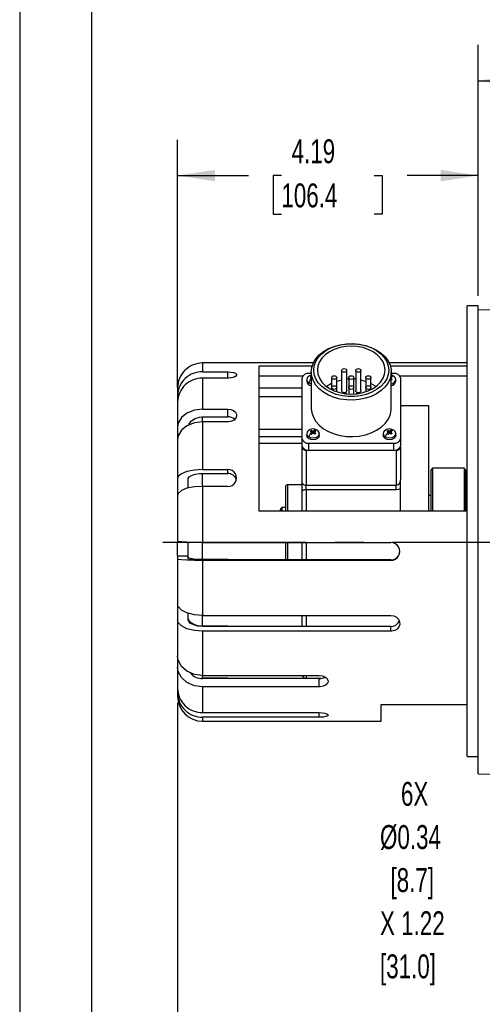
# Model space of a CAD drawing. Header units: inches. Extents: x 0 to 44, y 0 to 34.
# Tile 2 of 18: x 0 to 6.5, y 7 to 20.8. Entities that reach past the tile are written whole.
import ezdxf

# ---------------------------------------------------------------- set-up
doc = ezdxf.new("R2010")
doc.units = ezdxf.units.IN
doc.header["$LTSCALE"] = 4
doc.header["$MEASUREMENT"] = 0
doc.linetypes.add('CENTERX2', pattern=[0.8, 0.5, -0.1, 0.1, -0.1])
doc.layers.add('CENTER', color=40, linetype='CENTERX2')
doc.layers.add('DIMENSIONS', color=140, linetype='Continuous', lineweight=25)
doc.layers.add('TEXT', color=140, linetype='Continuous', lineweight=25)
doc.styles.add('SLDTEXTSTYLE0', font='TXT', dxfattribs={"width": 0.7})
doc.dimstyles.new('SLDDIMSTYLE1', dxfattribs={"dimtxt": 0.339844, "dimasz": 0.52, "dimexe": 0, "dimexo": 0.0625, "dimgap": 0.084961, "dimtad": 0, "dimtih": 1, "dimtoh": 1, "dimrnd": 1e-09, "dimzin": 12, "dimdsep": 46, "dimtxsty": 'SLDTEXTSTYLE0', "dimsah": 1, "dimcen": 0.09, "dimadec": 0, "dimazin": 3, "dimtfac": 1, "dimtofl": 0, "dimtmove": 0, "dimatfit": 3, "dimfxl": 0, "dimfrac": 2, "dimtolj": 1, "dimtzin": 12, "dimarcsym": 0})

# ---------------------------------------------------------------- blocks, each defined once
blk = doc.blocks.new('_D_25')
at = {"layer": 'DIMENSIONS'}
for p, q in [((18.793, 13.018), (18.793, 11.37)), ((2.202, 11.259), (2.202, 4.607)), ((18.793, 11.13), (18.793, 4.607)), ((2.202, 5.107), (9.391, 5.107)), ((9.851, 5.107), (9.737, 5.107)), ((9.737, 5.107), (9.737, 4.567)), ((11.144, 5.107), (11.258, 5.107)), ((11.258, 5.107), (11.258, 4.567)), ((18.793, 5.107), (11.604, 5.107)), ((9.737, 4.567), (9.851, 4.567)), ((11.258, 4.567), (11.144, 4.567))]:
    blk.add_line(p, q, dxfattribs=at)
for points in [[(2.202, 5.107), (2.722, 5.027), (2.722, 5.187)], [(18.793, 5.107), (18.273, 5.187), (18.273, 5.027)]]:
    blk.add_solid(points, dxfattribs=at)
at = {"layer": 'DIMENSIONS', "char_height": 0.3333, "attachment_point": 1, "style": 'SLDTEXTSTYLE0'}
for s, insert in [('16.59', (9.851, 5.613)), ('421.4', (9.851, 4.997))]:
    blk.add_mtext(s, dxfattribs=dict(at, insert=insert))
blk = doc.blocks.new('_D_28')
at = {"layer": 'DIMENSIONS'}
for p, q in [((2.202, 15.659), (2.202, 19.116)), ((6.392, 16.936), (6.392, 19.116)), ((2.202, 18.616), (3.19, 18.616)), ((3.65, 18.616), (3.536, 18.616)), ((3.536, 18.616), (3.536, 18.076)), ((4.943, 18.616), (5.057, 18.616)), ((5.057, 18.616), (5.057, 18.076)), ((6.392, 18.616), (5.403, 18.616)), ((3.536, 18.076), (3.65, 18.076)), ((5.057, 18.076), (4.943, 18.076))]:
    blk.add_line(p, q, dxfattribs=at)
for points in [[(2.202, 18.616), (2.722, 18.536), (2.722, 18.696)], [(6.392, 18.616), (5.872, 18.696), (5.872, 18.536)]]:
    blk.add_solid(points, dxfattribs=at)
at = {"layer": 'DIMENSIONS', "char_height": 0.3333, "attachment_point": 1, "style": 'SLDTEXTSTYLE0'}
for s, insert in [('4.19', (3.792, 19.122)), ('106.4', (3.65, 18.506))]:
    blk.add_mtext(s, dxfattribs=dict(at, insert=insert))
blk = doc.blocks.new('_D_29')
at = {"layer": 'DIMENSIONS'}
for p, q in [((6.392, 16.936), (6.392, 20.44)), ((16.736, 18.736), (16.736, 20.44)), ((6.392, 19.94), (10.457, 19.94)), ((10.917, 19.94), (10.803, 19.94)), ((10.803, 19.94), (10.803, 19.4)), ((12.21, 19.94), (12.324, 19.94)), ((12.324, 19.94), (12.324, 19.4)), ((16.736, 19.94), (12.67, 19.94)), ((10.803, 19.4), (10.917, 19.4)), ((12.324, 19.4), (12.21, 19.4)), ((16.736, 16.865), (16.736, 18.496))]:
    blk.add_line(p, q, dxfattribs=at)
for points in [[(6.392, 19.94), (6.912, 19.86), (6.912, 20.02)], [(16.736, 19.94), (16.216, 20.02), (16.216, 19.86)]]:
    blk.add_solid(points, dxfattribs=at)
at = {"layer": 'DIMENSIONS', "char_height": 0.3333, "attachment_point": 1, "style": 'SLDTEXTSTYLE0'}
for s, insert in [('10.34', (10.917, 20.446)), ('262.7', (10.917, 19.83))]:
    blk.add_mtext(s, dxfattribs=dict(at, insert=insert))
blk = doc.blocks.new('SW_NOTE_0_9')
at = {"layer": 'TEXT', "color": 0, "linetype": 'CENTERX2', "lineweight": 18, "char_height": 0.3333, "attachment_point": 1, "style": 'SLDTEXTSTYLE0'}
for s, insert in [('6X', (-1.194, 2.474)), ('Ø0.34', (-1.486, 1.872)), ('[8.7]', (-1.34, 1.271)), ('X 1.22', (-1.486, 0.669)), ('[31.0]', (-1.486, 0.067))]:
    blk.add_mtext(s, dxfattribs=dict(at, insert=insert))

msp = doc.modelspace()

# ---------------------------------------------------------------- linework, layer by layer
at = {"color": 7, "linetype": 'Continuous'}
msp.add_line((0.000389, 34.000421), (0.000389, 0.000421), dxfattribs=at)
for p, q in [((6.391589, 16.800282), (6.241589, 16.800282)), ((6.241589, 10.509467), (6.241589, 16.800282)), ((6.391589, 10.509467), (6.391589, 16.800282)), ((7.641589, 16.768143), (6.391589, 16.736177)), ((2.908156, 16.000282), (2.551589, 16.000282)), ((2.551589, 16.000276), (2.551589, 15.87611)), ((4.094944, 16.000282), (2.908156, 16.000282)), ((3.341589, 13.934403), (3.341589, 15.962302)), ((3.341589, 15.962302), (4.080061, 15.962302)), ((6.241589, 16.000282), (5.153233, 16.000282)), ((5.168116, 15.962302), (6.241589, 15.962302)), ((2.551589, 15.87611), (2.901589, 15.87611)), ((2.901589, 15.786518), (2.901589, 15.87611)), ((3.943764, 15.814581), (3.341589, 15.814581)), ((4.066589, 15.854948), (4.034089, 15.854948)), ((4.051953, 15.803937), (4.065954, 15.814036)), ((4.051953, 15.803937), (4.065954, 15.796325)), ((4.065954, 15.796325), (4.065954, 15.814036)), ((4.066589, 15.876161), (4.066589, 15.367044)), ((4.489581, 15.896215), (4.489581, 15.609837)), ((4.561131, 15.609837), (4.561131, 15.896215)), ((4.687046, 15.896215), (4.687046, 15.609837)), ((4.758596, 15.609837), (4.758596, 15.896215)), ((5.18859, 15.809597), (5.181449, 15.814384)), ((5.181589, 15.367044), (5.181589, 15.876161)), ((5.214089, 15.854948), (5.181589, 15.854948)), ((5.195731, 15.804485), (5.18859, 15.809597)), ((6.241589, 15.814581), (5.304413, 15.814581)), ((2.551589, 15.786518), (2.551589, 15.354227)), ((2.901589, 15.786518), (2.551589, 15.786518)), ((3.934089, 15.784237), (3.934089, 14.949851)), ((4.003589, 15.768681), (4.003589, 15.743932)), ((4.059587, 15.764151), (4.052446, 15.768938)), ((4.066729, 15.759038), (4.059587, 15.764151)), ((4.349953, 15.797483), (4.349953, 15.657854)), ((4.421503, 15.657854), (4.421503, 15.797483)), ((4.588089, 15.797483), (4.588089, 15.657854)), ((4.660089, 15.657854), (4.660089, 15.797483)), ((4.826675, 15.797483), (4.826675, 15.657854)), ((4.898224, 15.657854), (4.898224, 15.797483)), ((5.196224, 15.769486), (5.181589, 15.781819)), ((5.196224, 15.769486), (5.182224, 15.759387)), ((5.244589, 15.743932), (5.244589, 15.768681)), ((5.314089, 14.949851), (5.314089, 15.784237)), ((2.201589, 15.650246), (2.201589, 15.548881)), ((2.201589, 15.548881), (2.201589, 15.466179)), ((3.934089, 15.647932), (3.341589, 15.647932)), ((3.341589, 15.534435), (3.934089, 15.534435)), ((4.349953, 15.657854), (4.349953, 15.628783)), ((4.421503, 15.59907), (4.421503, 15.657854)), ((4.588089, 15.657854), (4.588089, 15.567773)), ((4.660089, 15.567773), (4.660089, 15.657854)), ((4.826675, 15.657854), (4.826675, 15.59907)), ((4.898224, 15.628783), (4.898224, 15.657854)), ((2.201589, 15.459289), (2.201589, 15.106379)), ((5.706589, 15.400282), (5.314089, 15.400282)), ((5.706589, 13.934403), (5.706589, 15.400282)), ((2.551589, 15.354227), (2.901589, 15.354227)), ((2.901589, 15.248019), (2.901589, 15.354227)), ((2.551589, 15.17745), (2.551589, 15.252244)), ((2.551589, 15.248019), (2.901589, 15.248019)), ((2.551589, 15.17745), (2.551589, 14.511779)), ((2.901589, 15.17745), (2.551589, 15.17745)), ((2.201589, 15.106379), (2.201589, 14.936492)), ((3.934089, 15.074235), (3.341589, 15.074235)), ((4.003589, 15.014905), (4.003589, 14.990156)), ((4.051953, 15.050161), (4.065954, 15.06026)), ((4.059587, 15.010375), (4.052446, 15.015163)), ((4.066729, 15.005263), (4.059587, 15.010375)), ((4.065954, 15.042549), (4.065954, 15.06026)), ((4.076947, 15.03574), (4.076947, 15.014192)), ((4.090948, 15.045839), (4.090948, 15.025617)), ((4.10523, 15.035939), (4.10523, 15.014982)), ((4.12259, 15.055821), (4.115449, 15.060609)), ((4.115449, 15.042452), (4.115449, 15.060609)), ((4.130224, 15.015711), (4.116224, 15.005611)), ((4.129731, 15.050709), (4.12259, 15.055821)), ((4.178589, 14.990156), (4.178589, 15.014905)), ((5.069589, 15.014905), (5.069589, 14.990156)), ((5.117953, 15.050161), (5.131954, 15.06026)), ((5.125587, 15.010375), (5.118446, 15.015163)), ((5.132729, 15.005263), (5.125587, 15.010375)), ((5.131954, 15.042549), (5.131954, 15.06026)), ((5.142947, 15.03574), (5.142947, 15.014192)), ((5.156948, 15.045839), (5.156948, 15.025617)), ((5.17123, 15.035939), (5.17123, 15.014982)), ((5.18859, 15.055821), (5.181449, 15.060609)), ((5.181449, 15.042452), (5.181449, 15.060609)), ((5.196224, 15.015711), (5.182224, 15.005611)), ((5.195731, 15.050709), (5.18859, 15.055821)), ((5.244589, 14.990156), (5.244589, 15.014905)), ((2.201589, 14.929602), (2.201589, 14.386168)), ((3.341589, 14.974472), (3.934089, 14.974472)), ((3.341589, 14.879948), (3.934089, 14.879948)), ((3.934089, 14.949851), (3.934089, 14.850856)), ((4.034089, 14.780146), (4.034089, 14.879141)), ((4.034089, 14.879141), (5.214089, 14.879141)), ((5.214089, 14.879141), (5.214089, 14.780146)), ((5.311589, 14.82434), (5.311589, 14.842151)), ((5.314089, 14.850856), (5.314089, 14.949851)), ((3.936589, 14.835144), (3.936589, 14.82434)), ((3.936589, 14.82434), (3.936589, 14.337753)), ((3.996589, 14.781913), (3.996589, 14.295326)), ((3.996589, 14.781913), (4.011868, 14.781913)), ((5.214089, 14.780146), (4.034089, 14.780146)), ((5.236309, 14.781913), (5.251589, 14.781913)), ((5.251589, 14.781913), (5.251589, 14.295326)), ((5.311589, 14.82434), (5.311589, 14.369555)), ((2.551589, 14.511779), (2.901589, 14.511779)), ((2.551589, 14.278384), (2.551589, 14.460253)), ((2.551589, 14.457952), (2.901589, 14.457952)), ((2.901589, 14.457952), (2.901589, 14.511779)), ((5.756589, 14.530282), (5.736589, 14.510282)), ((5.736589, 13.934403), (5.736589, 14.510282)), ((6.196589, 14.530282), (5.756589, 14.530282)), ((5.756589, 14.530282), (5.756589, 13.934403)), ((6.216589, 14.510282), (6.196589, 14.530282)), ((6.196589, 14.530282), (6.196589, 13.934403)), ((6.216589, 14.510282), (6.216589, 13.934403)), ((2.201589, 14.386168), (2.201589, 14.159663)), ((2.351589, 14.254585), (2.351589, 14.386168)), ((3.936589, 14.300282), (3.736589, 14.300282)), ((3.736589, 14.300282), (3.736589, 13.934403)), ((3.936589, 14.337753), (3.936589, 14.206821)), ((3.996589, 14.295326), (5.251589, 14.295326)), ((3.996589, 14.229861), (3.996589, 14.295326)), ((5.251589, 14.229861), (5.251589, 14.295326)), ((5.311589, 14.24537), (5.311589, 14.369555)), ((2.551589, 14.278384), (2.551589, 13.494435)), ((2.901589, 14.278384), (2.551589, 14.278384)), ((3.706589, 14.270282), (3.706589, 14.044755)), ((3.936589, 14.206821), (3.936589, 13.934403)), ((5.251589, 14.229861), (3.996589, 14.229861)), ((3.996589, 14.229861), (3.996589, 13.934403)), ((5.311589, 13.934403), (5.311589, 14.267621)), ((5.311589, 13.93598), (5.311589, 14.24537)), ((2.201589, 14.152773), (2.201589, 13.512779)), ((3.706589, 14.044755), (3.706589, 13.934403)), ((5.736589, 14.150282), (5.706589, 14.150282)), ((6.241589, 13.934403), (3.341589, 13.934403)), ((3.636842, 13.949295), (3.636842, 13.935153)), ((3.706589, 13.985404), (3.656589, 13.985404)), ((3.656589, 13.985404), (3.656589, 13.934403)), ((6.217749, 13.936996), (6.217018, 13.934403)), ((2.201589, 13.306109), (2.201589, 13.504829)), ((2.351589, 13.306109), (2.351589, 13.498967)), ((2.551589, 13.494435), (5.176589, 13.494435)), ((2.551589, 13.256643), (2.551589, 13.494435)), ((3.706589, 13.494435), (3.706589, 13.252638)), ((3.736589, 13.494435), (3.736589, 13.252638)), ((3.936589, 13.494435), (3.936589, 13.252638)), ((3.996589, 13.494435), (3.996589, 13.252638)), ((2.201589, 13.306109), (2.201589, 13.263122)), ((2.351589, 13.306109), (2.201589, 13.306109)), ((2.201589, 13.263122), (2.201589, 12.63723)), ((2.351589, 13.263122), (2.351589, 13.306109)), ((2.901589, 13.256643), (2.551589, 13.256643)), ((5.176589, 13.252638), (2.551589, 13.252638)), ((5.176589, 13.244777), (2.551589, 13.244777)), ((2.551589, 13.244777), (2.551589, 12.478102)), ((2.901589, 13.256643), (2.925223, 13.252638)), ((2.901589, 13.252638), (2.901589, 13.256643)), ((5.176589, 13.244777), (5.176589, 13.252638)), ((2.201589, 12.63034), (2.201589, 12.414478)), ((2.351589, 12.414478), (2.351589, 12.508251)), ((2.201589, 12.414478), (2.201589, 11.91091)), ((2.551589, 12.478102), (5.176589, 12.478102)), ((2.551589, 12.327026), (2.551589, 12.478102)), ((3.936589, 12.478102), (3.936589, 12.323539)), ((3.996589, 12.478102), (3.996589, 12.323539)), ((2.901589, 12.327026), (2.551589, 12.327026)), ((5.176589, 12.323539), (2.551589, 12.323539)), ((2.551589, 12.25535), (2.551589, 11.638513)), ((5.176589, 12.25535), (2.551589, 12.25535)), ((2.901589, 12.327026), (2.92523, 12.323539)), ((2.901589, 12.323539), (2.901589, 12.327026)), ((5.176589, 12.25535), (5.176589, 12.323539)), ((2.201589, 11.90402), (2.201589, 11.75358)), ((2.201589, 11.75358), (2.201589, 11.459407)), ((2.551589, 11.638513), (4.176589, 11.638513)), ((2.551589, 11.600276), (2.551589, 11.635597)), ((2.901589, 11.600276), (2.551589, 11.600276)), ((4.176589, 11.59791), (2.551589, 11.59791)), ((2.901589, 11.600276), (2.925242, 11.59791)), ((2.901589, 11.59791), (2.901589, 11.600276)), ((3.996589, 11.638513), (3.996589, 11.600282)), ((3.996589, 11.600282), (4.200258, 11.600282)), ((4.176589, 11.481182), (4.176589, 11.59791)), ((2.201589, 11.452517), (2.201589, 11.394702)), ((2.551589, 11.481182), (2.551589, 11.120841)), ((4.176589, 11.481182), (2.551589, 11.481182)), ((2.201589, 11.394702), (2.201589, 11.353229)), ((5.041589, 11.234513), (6.241589, 11.234513)), ((5.041589, 11.000282), (5.041589, 11.234513)), ((2.551589, 11.120841), (4.176589, 11.120841)), ((4.176589, 11.056136), (2.551589, 11.056136)), ((2.551589, 11.056136), (2.551589, 11.000282)), ((2.551589, 11.000282), (5.041589, 11.000282)), ((4.176589, 11.056136), (4.176589, 11.120841)), ((6.241589, 10.509467), (6.391589, 10.509467)), ((6.391589, 10.264387), (6.391589, 10.509467)), ((6.391589, 10.264387), (7.641589, 10.232422))]:
    msp.add_line(p, q)
at = {"flags": 128}
for points in [[(4.066589, 15.876161), (4.073808, 15.939397), (4.09528, 16.000995), (4.130447, 16.059361), (4.178399, 16.112981), (4.237895, 16.160468), (4.307393, 16.200591), (4.385093, 16.232312), (4.468982, 16.254809), (4.556889, 16.267499), (4.646537, 16.270053), (4.735603, 16.262406), (4.821781, 16.244756), (4.902839, 16.217559), (4.976677, 16.18152), (5.041383, 16.137572), (5.095282, 16.086854), (5.136977, 16.030679), (5.165389, 15.970502), (5.179781, 15.907882), (5.179781, 15.84444), (5.165389, 15.78182), (5.136977, 15.721643), (5.095282, 15.665468), (5.041383, 15.61475), (4.976677, 15.570803), (4.902839, 15.534763), (4.821781, 15.507566), (4.735603, 15.489916), (4.646537, 15.482269), (4.556889, 15.484823), (4.468982, 15.497513), (4.385093, 15.52001), (4.307393, 15.551731), (4.237895, 15.591854), (4.178399, 15.639341), (4.130447, 15.692962), (4.09528, 15.751327), (4.073808, 15.812925), (4.066589, 15.876161)], [(5.146589, 15.90091), (5.139462, 15.840098), (5.118278, 15.780945), (5.083614, 15.725065), (5.036415, 15.673981), (4.977968, 15.629087), (4.909869, 15.591608), (4.833975, 15.562565), (4.752355, 15.542752), (4.667236, 15.532708), (4.580941, 15.532708), (4.495822, 15.542752), (4.414203, 15.562565), (4.338308, 15.591608), (4.270209, 15.629087), (4.211763, 15.673981), (4.164564, 15.725065), (4.129899, 15.780945), (4.108715, 15.840098), (4.101589, 15.90091), (4.108715, 15.961722), (4.129899, 16.020874), (4.164564, 16.076755), (4.211763, 16.127839), (4.270209, 16.172733), (4.338308, 16.210212), (4.414203, 16.239254), (4.495822, 16.259068), (4.580941, 16.269111), (4.667236, 16.269111), (4.752355, 16.259068), (4.833975, 16.239254), (4.909869, 16.210212), (4.977968, 16.172733), (5.036415, 16.127839), (5.083614, 16.076755), (5.118278, 16.020874), (5.139462, 15.961722), (5.146589, 15.90091)], [(4.151589, 15.90091), (4.158767, 15.842893), (4.180084, 15.786638), (4.214892, 15.733856), (4.262133, 15.686149), (4.320371, 15.644968), (4.387839, 15.611564), (4.462484, 15.586951), (4.54204, 15.571878), (4.624089, 15.566802), (4.706137, 15.571878), (4.785693, 15.586951), (4.860339, 15.611564), (4.927806, 15.644968), (4.986045, 15.686149), (5.033286, 15.733856), (5.068093, 15.786638), (5.08941, 15.842893), (5.096589, 15.90091), (5.08941, 15.958927), (5.068093, 16.015182), (5.033286, 16.067964), (4.986045, 16.11567), (4.927806, 16.156851), (4.860339, 16.190256), (4.785693, 16.214869), (4.706137, 16.229942), (4.624089, 16.235018), (4.54204, 16.229942), (4.462484, 16.214869), (4.387839, 16.190256), (4.320371, 16.156851), (4.262133, 16.11567), (4.214892, 16.067964), (4.180084, 16.015182), (4.158767, 15.958927), (4.151589, 15.90091)], [(2.901589, 15.87611), (2.942935, 15.873908), (2.97962, 15.867448), (3.007539, 15.857182), (3.023526, 15.843948), (3.025757, 15.829035), (3.014015, 15.814095), (2.989621, 15.80096), (2.955279, 15.7914), (2.914875, 15.786805), (2.901589, 15.786518)], [(4.421503, 15.797483), (4.418779, 15.787802), (4.411024, 15.779596), (4.399418, 15.774112), (4.385728, 15.772186), (4.372037, 15.774112), (4.360431, 15.779596), (4.352676, 15.787802), (4.349953, 15.797483), (4.352676, 15.807164), (4.360431, 15.81537), (4.372037, 15.820854), (4.385728, 15.82278), (4.399418, 15.820854), (4.411024, 15.81537), (4.418779, 15.807164), (4.421503, 15.797483)], [(4.561131, 15.896215), (4.558408, 15.886535), (4.550653, 15.878328), (4.539047, 15.872844), (4.525356, 15.870919), (4.511666, 15.872844), (4.50006, 15.878328), (4.492305, 15.886535), (4.489581, 15.896215), (4.492305, 15.905896), (4.50006, 15.914103), (4.511666, 15.919586), (4.525356, 15.921512), (4.539047, 15.919586), (4.550653, 15.914103), (4.558408, 15.905896), (4.561131, 15.896215)], [(4.660089, 15.797483), (4.657348, 15.787741), (4.649544, 15.779483), (4.637865, 15.773965), (4.624089, 15.772027), (4.610312, 15.773965), (4.598633, 15.779483), (4.590829, 15.787741), (4.588089, 15.797483), (4.590829, 15.807225), (4.598633, 15.815483), (4.610312, 15.821001), (4.624089, 15.822939), (4.637865, 15.821001), (4.649544, 15.815483), (4.657348, 15.807225), (4.660089, 15.797483)], [(4.758596, 15.896215), (4.755873, 15.886535), (4.748118, 15.878328), (4.736511, 15.872844), (4.722821, 15.870919), (4.70913, 15.872844), (4.697524, 15.878328), (4.689769, 15.886535), (4.687046, 15.896215), (4.689769, 15.905896), (4.697524, 15.914103), (4.70913, 15.919586), (4.722821, 15.921512), (4.736511, 15.919586), (4.748118, 15.914103), (4.755873, 15.905896), (4.758596, 15.896215)], [(4.898224, 15.797483), (4.895501, 15.787802), (4.887746, 15.779596), (4.87614, 15.774112), (4.86245, 15.772186), (4.848759, 15.774112), (4.837153, 15.779596), (4.829398, 15.787802), (4.826675, 15.797483), (4.829398, 15.807164), (4.837153, 15.81537), (4.848759, 15.820854), (4.86245, 15.82278), (4.87614, 15.820854), (4.887746, 15.81537), (4.895501, 15.807164), (4.898224, 15.797483)], [(5.181449, 15.796227), (5.185703, 15.798939), (5.195731, 15.804485)], [(5.210972, 15.817637), (5.189246, 15.827978), (5.181589, 15.829358)], [(4.066589, 15.709284), (4.058411, 15.711286), (4.029836, 15.724497)], [(4.066589, 15.781173), (4.062474, 15.77786), (4.052446, 15.768938)], [(4.349953, 15.713417), (4.288129, 15.676224), (4.281115, 15.6711)], [(4.421503, 15.657854), (4.418779, 15.648174), (4.411024, 15.639967), (4.399418, 15.634483), (4.385728, 15.632558), (4.372037, 15.634483), (4.360431, 15.639967), (4.352676, 15.648174), (4.349953, 15.657854), (4.352676, 15.667535), (4.360431, 15.675742), (4.372037, 15.681226), (4.385728, 15.683151), (4.399418, 15.681226), (4.411024, 15.675742), (4.418779, 15.667535), (4.421503, 15.657854)], [(4.489581, 15.761575), (4.42308, 15.743658), (4.421503, 15.743131)], [(4.588089, 15.774427), (4.582617, 15.774109), (4.561131, 15.772419)], [(4.660089, 15.657854), (4.657348, 15.648113), (4.649544, 15.639854), (4.637865, 15.634336), (4.624089, 15.632399), (4.610312, 15.634336), (4.598633, 15.639854), (4.590829, 15.648113), (4.588089, 15.657854), (4.590829, 15.667596), (4.598633, 15.675854), (4.610312, 15.681373), (4.624089, 15.68331), (4.637865, 15.681373), (4.649544, 15.675854), (4.657348, 15.667596), (4.660089, 15.657854)], [(4.687046, 15.772419), (4.66556, 15.774109), (4.660089, 15.774427)], [(4.826675, 15.743131), (4.825097, 15.743658), (4.758596, 15.761575)], [(4.898224, 15.657854), (4.895501, 15.648174), (4.887746, 15.639967), (4.87614, 15.634483), (4.86245, 15.632558), (4.848759, 15.634483), (4.837153, 15.639967), (4.829398, 15.648174), (4.826675, 15.657854), (4.829398, 15.667535), (4.837153, 15.675742), (4.848759, 15.681226), (4.86245, 15.683151), (4.87614, 15.681226), (4.887746, 15.675742), (4.895501, 15.667535), (4.898224, 15.657854)], [(4.967063, 15.6711), (4.960048, 15.676224), (4.898224, 15.713417)], [(4.561131, 15.609837), (4.558408, 15.600156), (4.550653, 15.59195), (4.539047, 15.586466), (4.525356, 15.58454), (4.511666, 15.586466), (4.50006, 15.59195), (4.492305, 15.600156), (4.489581, 15.609837)], [(4.758596, 15.609837), (4.755873, 15.600156), (4.748118, 15.59195), (4.736511, 15.586466), (4.722821, 15.58454), (4.70913, 15.586466), (4.697524, 15.59195), (4.689769, 15.600156), (4.687046, 15.609837)], [(2.551589, 15.354227), (2.43585, 15.340286), (2.33316, 15.300046), (2.255029, 15.238023), (2.210233, 15.161131), (2.201589, 15.106379)], [(2.901589, 15.354227), (2.942935, 15.349493), (2.97962, 15.335751), (3.007539, 15.314328), (3.023526, 15.287389), (3.025757, 15.257839), (3.014015, 15.228991), (2.989621, 15.204184), (2.955279, 15.186427), (2.914875, 15.177976), (2.901589, 15.17745)], [(4.066589, 15.367044), (4.073808, 15.303808), (4.09528, 15.24221), (4.130447, 15.183845), (4.178399, 15.130224), (4.237895, 15.082738), (4.307393, 15.042614), (4.385093, 15.010893), (4.468982, 14.988396), (4.556889, 14.975706), (4.646537, 14.973152), (4.735603, 14.980799), (4.821781, 14.99845), (4.902839, 15.025647), (4.976677, 15.061686), (5.041383, 15.105633), (5.095282, 15.156351), (5.136977, 15.212526), (5.165389, 15.272703), (5.179781, 15.335323), (5.181589, 15.367044)], [(2.551589, 15.17745), (2.43585, 15.163509), (2.33316, 15.123269), (2.255029, 15.061246), (2.210233, 14.984355), (2.201589, 14.929602)], [(2.357998, 15.133002), (2.362889, 15.15332), (2.395533, 15.19497), (2.445809, 15.226589), (2.507971, 15.24461), (2.551589, 15.248019)], [(4.144972, 15.063861), (4.123246, 15.074202), (4.096507, 15.079023), (4.070555, 15.077229), (4.050591, 15.071254), (4.034051, 15.062636), (4.01891, 15.050126), (4.007761, 15.033656), (4.003589, 15.014658)], [(4.178589, 14.990156), (4.172258, 14.96705), (4.153574, 14.946844), (4.125377, 14.933233), (4.091961, 14.928288), (4.058411, 14.932761), (4.029836, 14.945973), (4.010587, 14.965911), (4.003593, 14.98954), (4.003589, 14.990156)], [(4.178587, 15.014535), (4.172258, 14.991799), (4.153574, 14.971593), (4.125377, 14.957982), (4.091961, 14.953036), (4.058411, 14.95751), (4.029836, 14.970721)], [(4.051953, 15.050161), (4.066611, 15.042192), (4.076947, 15.03574)], [(4.076947, 15.03574), (4.062474, 15.024084), (4.052446, 15.015163)], [(4.090948, 15.045839), (4.076183, 15.054857), (4.065954, 15.06026)], [(4.066729, 15.005263), (4.081097, 15.017818), (4.09123, 15.02584)], [(4.115449, 15.060609), (4.10108, 15.052435), (4.090948, 15.045839)], [(4.09123, 15.02584), (4.105994, 15.01439), (4.116224, 15.005611)], [(4.10523, 15.035939), (4.119703, 15.045163), (4.129731, 15.050709)], [(4.130224, 15.015711), (4.115567, 15.028062), (4.10523, 15.035939)], [(5.210972, 15.063861), (5.189246, 15.074202), (5.162507, 15.079023), (5.136555, 15.077229), (5.116591, 15.071254), (5.100051, 15.062636), (5.08491, 15.050126), (5.073761, 15.033656), (5.069589, 15.014658)], [(5.244589, 14.990156), (5.238258, 14.96705), (5.219574, 14.946844), (5.191377, 14.933233), (5.157961, 14.928288), (5.124411, 14.932761), (5.095836, 14.945973), (5.076587, 14.965911), (5.069593, 14.98954), (5.069589, 14.990156)], [(5.244587, 15.014535), (5.238258, 14.991799), (5.219574, 14.971593), (5.191377, 14.957982), (5.157961, 14.953036), (5.124411, 14.95751), (5.095836, 14.970721)], [(5.117953, 15.050161), (5.132611, 15.042192), (5.142947, 15.03574)], [(5.142947, 15.03574), (5.128474, 15.024084), (5.118446, 15.015163)], [(5.156948, 15.045839), (5.142183, 15.054857), (5.131954, 15.06026)], [(5.132729, 15.005263), (5.147097, 15.017818), (5.15723, 15.02584)], [(5.181449, 15.060609), (5.16708, 15.052435), (5.156948, 15.045839)], [(5.15723, 15.02584), (5.171994, 15.01439), (5.182224, 15.005611)], [(5.17123, 15.035939), (5.185703, 15.045163), (5.195731, 15.050709)], [(5.196224, 15.015711), (5.181567, 15.028062), (5.17123, 15.035939)], [(2.551589, 14.511779), (2.43585, 14.504714), (2.33316, 14.48432), (2.255029, 14.452886), (2.210233, 14.413917), (2.201589, 14.386168)], [(2.351589, 14.386168), (2.362889, 14.409958), (2.395533, 14.431066), (2.445809, 14.447091), (2.507971, 14.456225), (2.551589, 14.457952)], [(2.551589, 14.278384), (2.43585, 14.271319), (2.33316, 14.250925), (2.255029, 14.219491), (2.210233, 14.180522), (2.201589, 14.152773)], [(3.996589, 14.229861), (3.984883, 14.229418), (3.973628, 14.228107), (3.963254, 14.225978), (3.954162, 14.223113), (3.9467, 14.219621), (3.941156, 14.215638), (3.937742, 14.211316), (3.936589, 14.206821)], [(3.996589, 14.229861), (3.984883, 14.229418), (3.973628, 14.228107), (3.963254, 14.225978), (3.954162, 14.223113), (3.9467, 14.219621), (3.941156, 14.215638), (3.937742, 14.211316), (3.936589, 14.206821)], [(5.311589, 14.24537), (5.282792, 14.233861), (5.251589, 14.229861)], [(5.311589, 14.24537), (5.282792, 14.233861), (5.251589, 14.229861)], [(3.630245, 13.934403), (3.631718, 13.939716), (3.636842, 13.949295)], [(6.218244, 14.000023), (6.217077, 14.002481), (6.216589, 14.006285)], [(2.551589, 13.494435), (2.43585, 13.495467), (2.33316, 13.498445), (2.255029, 13.503036), (2.210233, 13.508727), (2.201589, 13.512779)], [(2.551589, 13.244777), (2.43585, 13.245809), (2.33316, 13.248788), (2.255029, 13.253378), (2.210233, 13.259069), (2.201589, 13.263122)], [(2.551589, 13.256643), (2.485459, 13.258405), (2.426786, 13.263492), (2.382139, 13.271332), (2.356533, 13.281053), (2.351589, 13.287978)], [(2.551589, 12.478102), (2.43585, 12.487052), (2.33316, 12.512888), (2.255029, 12.552709), (2.210233, 12.602076), (2.201589, 12.63723)], [(2.551589, 12.25535), (2.43585, 12.2643), (2.33316, 12.290136), (2.255029, 12.329957), (2.210233, 12.379325), (2.201589, 12.414478)], [(2.551589, 12.327026), (2.485459, 12.333162), (2.426786, 12.350871), (2.382139, 12.378167), (2.356533, 12.412013), (2.351589, 12.436123)], [(2.551589, 12.323539), (2.485459, 12.328653), (2.426786, 12.343415), (2.382139, 12.366168), (2.356533, 12.394381), (2.351589, 12.414478)], [(5.176589, 12.478102), (5.217935, 12.471677), (5.25462, 12.453182), (5.282539, 12.424805), (5.298526, 12.389879), (5.300757, 12.352496), (5.289015, 12.316894), (5.264621, 12.286951), (5.230279, 12.265885), (5.189875, 12.255965), (5.176589, 12.25535)], [(2.551589, 11.638513), (2.43585, 11.653834), (2.33316, 11.69806), (2.255029, 11.766226), (2.210233, 11.850734), (2.201589, 11.91091)], [(2.551589, 11.481182), (2.43585, 11.496504), (2.33316, 11.54073), (2.255029, 11.608896), (2.210233, 11.693404), (2.201589, 11.75358)], [(4.176589, 11.638513), (4.217935, 11.633819), (4.25462, 11.620355), (4.282539, 11.599843), (4.298526, 11.574842), (4.300757, 11.548388), (4.289015, 11.523496), (4.264621, 11.502794), (4.230279, 11.48836), (4.189875, 11.481601), (4.176589, 11.481182)], [(4.176589, 11.120841), (4.217935, 11.118689), (4.25462, 11.112585), (4.282539, 11.103485), (4.298526, 11.092732), (4.300757, 11.081781), (4.289015, 11.071903), (4.264621, 11.064021), (4.230279, 11.058715), (4.189875, 11.056285), (4.176589, 11.056136)]]:
    msp.add_lwpolyline(points, dxfattribs=at)
for centre, radius, start, end in [((2.551587, 15.650277), 0.349999, 89.999758, 180.0050676), ((2.538877, 15.538915), 0.337435, 87.8409995, 178.3074722), ((4.021589, 15.76656), 0.089268, 81.950533, 168.5782463), ((4.074936, 15.75823), 0.072072, 96.6506313, 171.8607849), ((5.214125, 15.773362), 0.044328, 94.1171049, 125.1730093), ((5.189477, 15.766848), 0.05515, 2.1611334, 67.0613079), ((5.226589, 15.76656), 0.089268, 11.4217537, 98.049467), ((2.538877, 15.449323), 0.337435, 87.8409995, 178.3074722), ((4.056214, 15.770055), 0.052643, 181.4958793, 239.9297011), ((4.071039, 15.752365), 0.067976, 187.1262551, 266.2460316), ((4.099842, 15.702961), 0.073243, 123.3395513, 162.9004145), ((5.173547, 15.780999), 0.072164, 276.398163, 349.8738407), ((5.173602, 15.756116), 0.072025, 276.3667212, 350.2609921), ((4.525033, 15.54185), 0.043107, 40.9982827, 122.5643444), ((4.723235, 15.541226), 0.043586, 57.9774055, 138.4599674), ((2.909833, 15.113581), 0.134691, 48.305038, 93.5092993), ((4.056214, 15.016279), 0.052643, 181.4958793, 239.9297011), ((4.099842, 14.949185), 0.073243, 123.3395513, 162.9004145), ((4.148125, 15.019586), 0.044328, 94.1171049, 125.1730093), ((4.123477, 15.013072), 0.05515, 2.1611334, 67.0613079), ((5.122214, 15.016279), 0.052643, 181.4958793, 239.9297011), ((5.165842, 14.949185), 0.073243, 123.3395513, 162.9004145), ((5.214125, 15.019586), 0.044328, 94.1171049, 125.1730093), ((5.189477, 15.013072), 0.05515, 2.1611334, 67.0613079), ((4.021589, 14.967529), 0.089268, 191.4217537, 278.049467), ((4.021589, 14.868534), 0.089268, 191.4217537, 278.049467), ((5.226589, 14.967529), 0.089268, 261.950533, 348.5782463), ((5.226589, 14.868534), 0.089268, 261.950533, 348.5782463), ((3.989089, 14.834946), 0.053561, 191.4217537, 278.049467), ((5.259089, 14.834946), 0.053561, 261.950533, 348.5782463), ((2.907063, 14.395082), 0.116826, 267.3142194, 92.6857806), ((2.906668, 14.339349), 0.118712, 14.581472, 92.4523448), ((3.736589, 14.270282), 0.03, 90, 180), ((3.989089, 14.348359), 0.053561, 191.4217537, 278.049467), ((5.244119, 14.362728), 0.067814, 276.3241238, 5.777692), ((6.236589, 14.080282), 0.02, 75.5224878, 180), ((3.735339, 13.910404), 0.10875, 136.397181, 167.2512613), ((5.176706, 13.369606), 0.124829, 269.9459947, 90.0540053), ((5.179566, 13.373106), 0.120505, 268.5841746, 2.0333651), ((2.494124, 14.069356), 0.818737, 259.9742045, 274.0247337), ((5.183668, 12.441471), 0.118144, 266.5648038, 339.2014237), ((2.533572, 11.786073), 0.189024, 214.5892704, 275.4694544), ((3.996589, 11.660282), 0.06, 201.2740508, 270), ((4.187409, 11.738144), 0.140652, 265.5879036, 300.6188426), ((2.54509, 11.464315), 0.343536, 180.8186468, 271.0839454), ((2.54509, 11.399611), 0.343536, 180.8186468, 271.0839454), ((2.551589, 11.350282), 0.35, 180, 270)]:
    msp.add_arc(centre, radius, start, end)
at = {"layer": 'CENTER'}
msp.add_line((1.997111, 13.500282), (18.967997, 13.500282), dxfattribs=at)
msp.add_line((1.997111, 13.500282), (18.967997, 13.500282), dxfattribs=at)
at = {"layer": 'TEXT'}
msp.add_line((1, 33), (1, 1), dxfattribs=at)

# ---------------------------------------------------------------- block references
at = {"layer": 'TEXT', "linetype": 'CENTERX2', "lineweight": 18}
msp.add_blockref('SW_NOTE_0_9', (6.510738, 7.678925), dxfattribs=at)

# ---------------------------------------------------------------- dimensions: what is measured, and where the dimension line sits
at = {"layer": 'DIMENSIONS'}
for base, p1, p2, picture, middle in [((16.735589, 19.939949), (6.391589, 16.736177), (16.735589, 16.665026), '_D_29', (11.563589, 19.939949)), ((6.391589, 18.616075), (2.201589, 15.459289), (6.391589, 16.736177), '_D_28', (4.296589, 18.616075))]:
    dim = msp.add_linear_dim(base=base, p1=p1, p2=p2, dimstyle='SLDDIMSTYLE1', dxfattribs=at)
    dim.commit()
    dim.dimension.update_dxf_attribs({"geometry": picture, "text_midpoint": middle, "dimtype": 160})
dim = msp.add_linear_dim(base=(18.793038, 5.107264), p1=(2.201589, 11.459407), p2=(18.793039, 13.217782), angle=359.9999989, dimstyle='SLDDIMSTYLE1', dxfattribs=at)
dim.commit()
dim.dimension.update_dxf_attribs({"geometry": '_D_25', "text_midpoint": (10.497314, 5.107265), "dimtype": 160})

doc.saveas('drawing.dxf')
